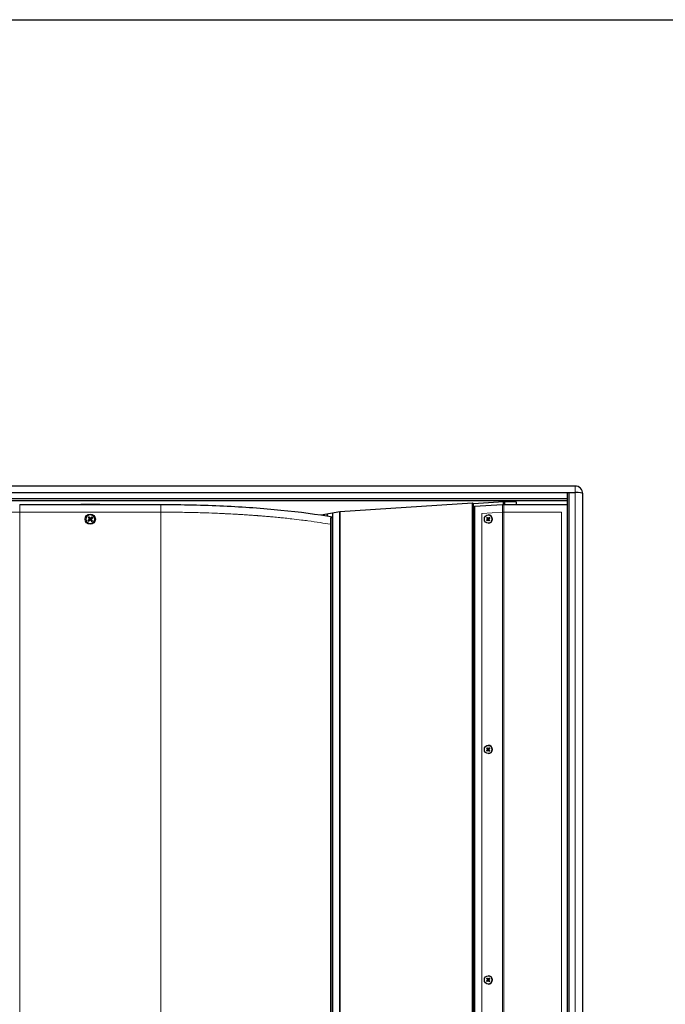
# Model space of a CAD drawing. Header units: millimetres. Extents: x 90 to 4365, y 90 to 3088.
# Tile 25 of 40: x 1615 to 2120, y 2291 to 3060. Entities that reach past the tile are written whole.
import ezdxf

# ---------------------------------------------------------------- set-up
doc = ezdxf.new("R2010")
doc.units = ezdxf.units.MM
doc.header["$LTSCALE"] = 15
doc.layers.add('Border (ISO)', color=7, linetype='Continuous', lineweight=25)
doc.layers.add('Visibile (ISO)', color=7, linetype='Continuous', lineweight=25)
doc.layers.add('Quota (ISO)', color=7, linetype='Continuous', lineweight=15, true_color=0x008000)
doc.layers.add('Visibile sottile (ISO)', color=9, linetype='Continuous', lineweight=18, true_color=0x808080)
doc.styles.add('Testo nota (ISO)', font='tahoma.ttf')
doc.dimstyles.new('Default (ISO)', dxfattribs={"dimscale": 15, "dimtxt": 2, "dimasz": 1.5, "dimexe": 2, "dimexo": 0.5, "dimgap": 0.5, "dimtad": 1, "dimtoh": 1, "dimrnd": 1e-08, "dimtxsty": 'Testo nota (ISO)', "dimblk": 'Filled-1', "dimcen": 0.09, "dimdle": 10, "dimclrd": 256, "dimclre": 256, "dimclrt": 256, "dimazin": 2, "dimtfac": 0.75, "dimtmove": 0, "dimatfit": 3, "dimfxl": 0, "dimtolj": 1, "dimtzin": 0, "dimlwd": -1, "dimlwe": -1, "dimarcsym": 0})

# ---------------------------------------------------------------- blocks, each defined once
blk = doc.blocks.new('Bordi Bordo di default')
at = {"layer": 'Border (ISO)', "flags": 128}
blk.add_lwpolyline([(6, 6), (6, 204), (291, 204), (291, 6), (6, 6)], dxfattribs=at)
blk = doc.blocks.new('Filled-1')
at = {"color": 0}
for p, q in [((0, 0), (-1, 0.333)), ((-1, 0.333), (-1, -0.333)), ((-1, 0), (0, 0)), ((-1, -0.333), (0, 0))]:
    blk.add_line(p, q, dxfattribs=at)
at = {"color": 0, "flags": 128}
blk.add_lwpolyline([(-1, -0.333), (0, 0), (-1, 0.333), (-1, -0.333)], dxfattribs=at)
at = {"color": 0}
blk.add_solid([(-1, -0.333), (0, 0), (-1, 0.333), (-1, -0.333)], dxfattribs=at)
blk = doc.blocks.new('*D15')
at = {"layer": 'Defpoints', "color": 0, "transparency": 16777216}
for p in [(2970.22, 2695.52), (3223.24, 2391.64), (271.97, 2219.75), (2970.22, 1743.97)]:
    blk.add_point(p, dxfattribs=at)
at = {"layer": 'Quota (ISO)', "transparency": 16777216}
for p, q in [((2977.6, 2696.82), (3212.87, 2738.31)), ((2977.6, 1742.67), (3212.87, 1701.19))]:
    blk.add_line(p, q, dxfattribs=at)
blk.add_arc((271.97, 2219.75), 2956.27, 350.43608, 9.56392, dxfattribs=at)
at = {"layer": 'Quota (ISO)', "transparency": 16777216, "xscale": 22.5, "yscale": 22.5, "zscale": 22.5}
for p, rotation in [((3183.32, 2733.1), 99.78196200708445), ((3183.32, 1706.4), 260.2180379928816)]:
    blk.add_blockref('Filled-1', p, dxfattribs=dict(at, rotation=rotation))
at = {"layer": 'Quota (ISO)', "transparency": 16777216, "insert": (3204.91, 2173.84), "char_height": 30, "attachment_point": 4, "rotation": 89.69154, "style": 'Testo nota (ISO)'}
blk.add_mtext('\\A1;20°', dxfattribs=at)

msp = doc.modelspace()

# ---------------------------------------------------------------- linework, layer by layer
at = {"layer": 'Visibile (ISO)'}
for p, q in [((2049.195, 2695.614), (1291.195, 2695.614)), ((1297.195, 2690.655), (2043.195, 2690.655)), ((2043.195, 2685.563), (1297.195, 2685.563)), ((2043.195, 2685.563), (2043.195, 2690.655)), ((2043.195, 2690.655), (2049.195, 2690.655)), ((2043.195, 2690.479), (2044.195, 2690.655)), ((2043.195, 2684.389), (2043.195, 2685.563)), ((2044.195, 2690.655), (2044.195, 1748.841)), ((2044.195, 2690.655), (2049.195, 2690.655)), ((2055.195, 2689.614), (2055.195, 2689.597)), ((2055.195, 1749.898), (2055.195, 2689.597)), ((1297.195, 2684.389), (2043.195, 2684.389)), ((1615.005, 2681.21), (1725.385, 2681.21)), ((1662.695, 2681.458), (1662.695, 2681.21)), ((1662.695, 2681.458), (1677.695, 2681.458)), ((1677.695, 2681.21), (1677.695, 2681.458)), ((1969.129, 2682.16), (1865.195, 2675.489)), ((1969.813, 2681.828), (1969.129, 2682.16)), ((1969.129, 1757.336), (1969.129, 2682.16)), ((1993.305, 2683.336), (1969.813, 2681.828)), ((1969.813, 1757.668), (1969.813, 2681.828)), ((1970.538, 2679.787), (1992.455, 2681.194)), ((1970.538, 2679.787), (1970.538, 1759.709)), ((2003.195, 2683.336), (1993.305, 2683.336)), ((1993.305, 2681.209), (1993.305, 2683.336)), ((1993.481, 2681.21), (2043.195, 2681.21)), ((1994.195, 2681.21), (1994.195, 2683.336)), ((1994.195, 2681.21), (1994.195, 2683.336)), ((2003.195, 2683.152), (2003.195, 2683.336)), ((2003.195, 2683.152), (2003.195, 2681.21)), ((2043.195, 2684.389), (2043.195, 2684.387)), ((2043.195, 1755.109), (2043.195, 2684.387)), ((1668.664, 2670.992), (1669.138, 2670.612)), ((1669.525, 2670.938), (1669.232, 2671.469)), ((1671.438, 2671.278), (1671.059, 2670.805)), ((1671.384, 2670.418), (1671.916, 2670.711)), ((1865.195, 2675.489), (1850.765, 2672.945)), ((1855.415, 2673.765), (1855.415, 2672.207)), ((1859.304, 2670.748), (1858.024, 2670.748)), ((1858.024, 2670.748), (1858.024, 1768.748)), ((1859.304, 2670.748), (1859.658, 2670.748)), ((1859.658, 2674.513), (1859.658, 1764.983)), ((1865.195, 2675.489), (1865.195, 1764.007)), ((1865.195, 1764.007), (1865.195, 2675.489)), ((1980.133, 2670.692), (1980.857, 2669.912)), ((1980.608, 2671.133), (1981.236, 2670.264)), ((1981.326, 2672.998), (1981.374, 2672.998)), ((1981.358, 2670.197), (1981.528, 2670.188)), ((1982.213, 2671.017), (1981.48, 2670.247)), ((1982.627, 2670.512), (1981.811, 2669.843)), ((1669.005, 2669.078), (1668.474, 2668.785)), ((1668.951, 2668.218), (1669.331, 2668.691)), ((1670.865, 2668.558), (1671.158, 2668.027)), ((1671.725, 2668.504), (1671.252, 2668.884)), ((1980.024, 2668.984), (1980.841, 2669.653)), ((1980.439, 2668.479), (1981.172, 2669.249)), ((1981.278, 2669.299), (1981.449, 2669.308)), ((1981.326, 2666.498), (1981.374, 2666.498)), ((1982.044, 2668.363), (1981.415, 2669.232)), ((1982.518, 2668.804), (1981.794, 2669.584)), ((1981.326, 2492.998), (1981.374, 2492.998)), ((1980.024, 2488.984), (1980.841, 2489.653)), ((1980.133, 2490.692), (1980.857, 2489.912)), ((1980.439, 2488.479), (1981.172, 2489.249)), ((1980.608, 2491.133), (1981.236, 2490.264)), ((1981.278, 2489.299), (1981.449, 2489.308)), ((1981.326, 2486.498), (1981.374, 2486.498)), ((1981.358, 2490.197), (1981.528, 2490.188)), ((1982.044, 2488.363), (1981.415, 2489.232)), ((1982.213, 2491.017), (1981.48, 2490.247)), ((1982.518, 2488.804), (1981.794, 2489.584)), ((1982.627, 2490.512), (1981.811, 2489.843)), ((1980.024, 2308.984), (1980.841, 2309.653)), ((1980.133, 2310.692), (1980.857, 2309.912)), ((1980.439, 2308.479), (1981.172, 2309.249)), ((1980.608, 2311.133), (1981.236, 2310.264)), ((1981.278, 2309.299), (1981.449, 2309.308)), ((1981.326, 2312.998), (1981.374, 2312.998)), ((1981.358, 2310.197), (1981.528, 2310.188)), ((1982.044, 2308.363), (1981.415, 2309.232)), ((1982.213, 2311.017), (1981.48, 2310.247)), ((1982.518, 2308.804), (1981.794, 2309.584)), ((1982.627, 2310.512), (1981.811, 2309.843)), ((1981.326, 2306.498), (1981.374, 2306.498))]:
    msp.add_line(p, q, dxfattribs=at)
msp.add_circle((1670.195, 2669.748), 4, dxfattribs=at)
for centre, radius, start, end in [((2049.195, 2689.614), 6, 0, 90), ((1670.195, 2669.748), 1.365, 119.394552, 140.735582), ((1670.195, 2669.748), 1.365, 29.394552, 50.735582), ((1670.195, 2669.748), 1.365, 209.394552, 230.735582), ((1670.195, 2669.748), 1.365, 299.394552, 320.735582)]:
    msp.add_arc(centre, radius, start, end, dxfattribs=at)
for centre, major_axis, ratio, start_param, end_param in [((2049.195, 2689.614), (6, 0), 0.1736482, 0, 1.5707963), ((2049.195, 2689.597), (6, 0), 0.176327, 0, 1.5707963), ((1670.341, 2669.875), (4.276, -4.891), 0.0871557, 4.3752382, 4.6085636), ((1670.044, 2669.626), (-4.086, 5.052), 0.0871557, 4.8162143, 5.0495397), ((1670.322, 2669.602), (-4.891, -4.276), 0.0871557, 4.3752382, 4.6085636), ((1670.073, 2669.899), (5.052, 4.086), 0.0871557, 4.8162143, 5.0495397), ((1980.741, 2669.79), (0, 0.174), 0.9396926, 3.7977836, 5.4916388), ((1981.365, 2670.37), (0, -0.174), 0.9396926, 5.3685799, 7.0624352), ((1981.374, 2669.748), (0, 3.25), 0.9396926, 3.1415927, 6.2831853), ((1981.91, 2669.706), (0, -0.174), 0.9396926, 3.7977836, 5.4916388), ((1670.317, 2669.597), (-5.052, -4.086), 0.0871557, 4.8162143, 5.0495397), ((1670.067, 2669.894), (4.891, 4.276), 0.0871557, 4.3752382, 4.6085636), ((1670.345, 2669.87), (4.086, -5.052), 0.0871557, 4.8162143, 5.0495397), ((1670.049, 2669.62), (-4.276, 4.891), 0.0871557, 4.3752382, 4.6085636), ((1981.286, 2669.126), (0, 0.174), 0.9396926, 5.3685799, 7.0624352), ((1981.374, 2489.748), (0, 3.25), 0.9396926, 3.1415927, 6.2831853), ((1980.741, 2489.79), (0, 0.174), 0.9396926, 3.7977836, 5.4916388), ((1981.286, 2489.126), (0, 0.174), 0.9396926, 5.3685799, 7.0624352), ((1981.365, 2490.37), (0, -0.174), 0.9396926, 5.3685799, 7.0624352), ((1981.91, 2489.706), (0, -0.174), 0.9396926, 3.7977836, 5.4916388), ((1980.741, 2309.79), (0, 0.174), 0.9396926, 3.7977836, 5.4916388), ((1981.286, 2309.126), (0, 0.174), 0.9396926, 5.3685799, 7.0624352), ((1981.365, 2310.37), (0, -0.174), 0.9396926, 5.3685799, 7.0624352), ((1981.374, 2309.748), (0, 3.25), 0.9396926, 3.1415927, 6.2831853), ((1981.91, 2309.706), (0, -0.174), 0.9396926, 3.7977836, 5.4916388)]:
    msp.add_ellipse(centre, major_axis=major_axis, ratio=ratio, start_param=start_param, end_param=end_param, dxfattribs=at)
for centre in [(1981.326, 2669.748), (1981.326, 2489.748), (1981.326, 2309.748)]:
    msp.add_ellipse(centre, major_axis=(0, 3.25), ratio=0.9396926, dxfattribs=at)
for points, knots in [([(1725.385, 2681.21), (1741.97, 2681.21), (1758.436, 2680.83), (1774.369, 2680.086), (1790.01, 2679.356), (1805.187, 2678.268), (1819.235, 2676.872), (1834.02, 2675.402), (1847.617, 2673.592), (1859.658, 2671.488)], [0, 0, 0, 0, 4.9537091, 4.9537091, 4.9537091, 9.8165348, 9.8165348, 9.8165348, 14.9345091, 14.9345091, 14.9345091, 14.9345091]), ([(1668.664, 2670.992), (1668.658, 2670.997), (1668.65, 2671.004), (1668.631, 2671.022), (1668.616, 2671.037), (1668.59, 2671.065), (1668.574, 2671.083), (1668.548, 2671.112), (1668.535, 2671.128), (1668.524, 2671.142)], [0.056834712, 0.056834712, 0.056834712, 0.056834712, 0.061827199, 0.061827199, 0.067997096, 0.067997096, 0.074241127, 0.074241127, 0.079631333, 0.079631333, 0.079631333, 0.079631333]), ([(1669.108, 2671.633), (1669.12, 2671.62), (1669.133, 2671.604), (1669.157, 2671.574), (1669.172, 2671.554), (1669.195, 2671.524), (1669.207, 2671.507), (1669.222, 2671.485), (1669.228, 2671.476), (1669.232, 2671.469)], [0.019494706, 0.019494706, 0.019494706, 0.019494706, 0.024884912, 0.024884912, 0.031128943, 0.031128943, 0.037298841, 0.037298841, 0.042291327, 0.042291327, 0.042291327, 0.042291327]), ([(1669.473, 2670.012), (1669.496, 2669.985), (1669.515, 2669.953), (1669.538, 2669.882), (1669.543, 2669.845), (1669.538, 2669.775), (1669.529, 2669.738), (1669.496, 2669.672), (1669.473, 2669.642), (1669.444, 2669.616), (1669.442, 2669.614), (1669.439, 2669.612)], [0, 0, 0, 0, 0.010484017, 0.010484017, 0.020968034, 0.020968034, 0.031445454, 0.031445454, 0.041922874, 0.041922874, 0.042989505, 0.042989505, 0.042989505, 0.042989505]), ([(1669.604, 2670.126), (1669.638, 2670.09), (1669.666, 2670.048), (1669.7, 2669.974), (1669.712, 2669.939), (1669.726, 2669.864), (1669.728, 2669.825), (1669.721, 2669.752), (1669.713, 2669.714), (1669.687, 2669.643), (1669.669, 2669.61), (1669.623, 2669.543), (1669.587, 2669.506), (1669.548, 2669.477)], [0.19663868, 0.19663868, 0.19663868, 0.19663868, 0.212003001, 0.212003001, 0.222939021, 0.222939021, 0.23387504, 0.23387504, 0.24481106, 0.24481106, 0.255747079, 0.255747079, 0.2711114, 0.2711114, 0.2711114, 0.2711114]), ([(1670.573, 2670.339), (1670.537, 2670.305), (1670.495, 2670.276), (1670.421, 2670.242), (1670.385, 2670.23), (1670.311, 2670.217), (1670.272, 2670.215), (1670.199, 2670.221), (1670.161, 2670.23), (1670.089, 2670.256), (1670.056, 2670.274), (1669.99, 2670.32), (1669.953, 2670.355), (1669.924, 2670.395)], [0.19663868, 0.19663868, 0.19663868, 0.19663868, 0.212003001, 0.212003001, 0.222939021, 0.222939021, 0.23387504, 0.23387504, 0.24481106, 0.24481106, 0.255747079, 0.255747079, 0.2711114, 0.2711114, 0.2711114, 0.2711114]), ([(1670.458, 2670.469), (1670.432, 2670.447), (1670.399, 2670.428), (1670.329, 2670.404), (1670.291, 2670.4), (1670.222, 2670.405), (1670.185, 2670.414), (1670.118, 2670.447), (1670.089, 2670.47), (1670.063, 2670.498), (1670.061, 2670.501), (1670.059, 2670.504)], [0, 0, 0, 0, 0.010484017, 0.010484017, 0.020968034, 0.020968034, 0.031445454, 0.031445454, 0.041922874, 0.041922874, 0.042989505, 0.042989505, 0.042989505, 0.042989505]), ([(1670.786, 2669.37), (1670.752, 2669.406), (1670.723, 2669.448), (1670.689, 2669.522), (1670.677, 2669.557), (1670.664, 2669.632), (1670.662, 2669.671), (1670.668, 2669.744), (1670.676, 2669.782), (1670.703, 2669.853), (1670.721, 2669.886), (1670.767, 2669.953), (1670.802, 2669.99), (1670.842, 2670.019)], [0.19663868, 0.19663868, 0.19663868, 0.19663868, 0.212003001, 0.212003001, 0.222939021, 0.222939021, 0.23387504, 0.23387504, 0.24481106, 0.24481106, 0.255747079, 0.255747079, 0.2711114, 0.2711114, 0.2711114, 0.2711114]), ([(1670.916, 2669.484), (1670.893, 2669.511), (1670.874, 2669.543), (1670.851, 2669.614), (1670.847, 2669.651), (1670.851, 2669.721), (1670.861, 2669.758), (1670.893, 2669.824), (1670.917, 2669.854), (1670.945, 2669.88), (1670.948, 2669.882), (1670.951, 2669.884)], [0, 0, 0, 0, 0.010484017, 0.010484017, 0.020968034, 0.020968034, 0.031445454, 0.031445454, 0.041922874, 0.041922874, 0.042989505, 0.042989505, 0.042989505, 0.042989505]), ([(1671.438, 2671.278), (1671.443, 2671.284), (1671.451, 2671.293), (1671.469, 2671.312), (1671.484, 2671.326), (1671.512, 2671.352), (1671.53, 2671.369), (1671.559, 2671.394), (1671.575, 2671.408), (1671.588, 2671.419)], [0.056834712, 0.056834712, 0.056834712, 0.056834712, 0.061827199, 0.061827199, 0.067997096, 0.067997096, 0.074241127, 0.074241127, 0.079631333, 0.079631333, 0.079631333, 0.079631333]), ([(1672.08, 2670.835), (1672.067, 2670.823), (1672.051, 2670.81), (1672.02, 2670.785), (1672.001, 2670.77), (1671.971, 2670.747), (1671.954, 2670.735), (1671.932, 2670.721), (1671.922, 2670.715), (1671.916, 2670.711)], [0.019494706, 0.019494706, 0.019494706, 0.019494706, 0.024884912, 0.024884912, 0.031128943, 0.031128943, 0.037298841, 0.037298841, 0.042291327, 0.042291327, 0.042291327, 0.042291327]), ([(1980.238, 2670.608), (1980.229, 2670.612), (1980.219, 2670.619), (1980.198, 2670.633), (1980.183, 2670.645), (1980.158, 2670.666), (1980.144, 2670.68), (1980.133, 2670.692)], [0.045109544, 0.045109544, 0.045109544, 0.045109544, 0.049083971, 0.049083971, 0.054015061, 0.054015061, 0.058979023, 0.058979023, 0.058979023, 0.058979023]), ([(1982.159, 2670.932), (1982.159, 2670.937), (1982.16, 2670.943), (1982.167, 2670.958), (1982.174, 2670.97), (1982.19, 2670.992), (1982.202, 2671.005), (1982.213, 2671.017)], [0.045109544, 0.045109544, 0.045109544, 0.045109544, 0.049083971, 0.049083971, 0.054015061, 0.054015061, 0.058979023, 0.058979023, 0.058979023, 0.058979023]), ([(1668.309, 2668.661), (1668.323, 2668.673), (1668.339, 2668.686), (1668.369, 2668.71), (1668.388, 2668.726), (1668.419, 2668.749), (1668.436, 2668.76), (1668.457, 2668.775), (1668.467, 2668.781), (1668.474, 2668.785)], [0.019494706, 0.019494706, 0.019494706, 0.019494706, 0.024884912, 0.024884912, 0.031128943, 0.031128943, 0.037298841, 0.037298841, 0.042291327, 0.042291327, 0.042291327, 0.042291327]), ([(1668.951, 2668.218), (1668.946, 2668.212), (1668.939, 2668.203), (1668.92, 2668.184), (1668.906, 2668.17), (1668.878, 2668.143), (1668.86, 2668.127), (1668.83, 2668.102), (1668.815, 2668.088), (1668.801, 2668.077)], [0.056834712, 0.056834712, 0.056834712, 0.056834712, 0.061827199, 0.061827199, 0.067997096, 0.067997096, 0.074241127, 0.074241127, 0.079631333, 0.079631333, 0.079631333, 0.079631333]), ([(1669.817, 2669.157), (1669.852, 2669.191), (1669.895, 2669.22), (1669.968, 2669.254), (1670.004, 2669.265), (1670.079, 2669.279), (1670.118, 2669.281), (1670.19, 2669.275), (1670.229, 2669.266), (1670.3, 2669.24), (1670.333, 2669.222), (1670.4, 2669.176), (1670.436, 2669.141), (1670.466, 2669.101)], [0.19663868, 0.19663868, 0.19663868, 0.19663868, 0.212003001, 0.212003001, 0.222939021, 0.222939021, 0.23387504, 0.23387504, 0.24481106, 0.24481106, 0.255747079, 0.255747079, 0.2711114, 0.2711114, 0.2711114, 0.2711114]), ([(1669.931, 2669.027), (1669.957, 2669.049), (1669.99, 2669.068), (1670.06, 2669.092), (1670.098, 2669.096), (1670.168, 2669.091), (1670.204, 2669.082), (1670.271, 2669.049), (1670.301, 2669.026), (1670.326, 2668.998), (1670.329, 2668.995), (1670.331, 2668.992)], [0, 0, 0, 0, 0.010484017, 0.010484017, 0.020968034, 0.020968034, 0.031445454, 0.031445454, 0.041922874, 0.041922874, 0.042989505, 0.042989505, 0.042989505, 0.042989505]), ([(1671.281, 2667.863), (1671.27, 2667.876), (1671.257, 2667.892), (1671.232, 2667.922), (1671.217, 2667.941), (1671.194, 2667.972), (1671.182, 2667.989), (1671.167, 2668.011), (1671.161, 2668.02), (1671.158, 2668.027)], [0.019494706, 0.019494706, 0.019494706, 0.019494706, 0.024884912, 0.024884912, 0.031128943, 0.031128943, 0.037298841, 0.037298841, 0.042291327, 0.042291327, 0.042291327, 0.042291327]), ([(1671.725, 2668.504), (1671.731, 2668.499), (1671.74, 2668.492), (1671.759, 2668.474), (1671.773, 2668.459), (1671.799, 2668.431), (1671.816, 2668.413), (1671.841, 2668.384), (1671.855, 2668.368), (1671.866, 2668.354)], [0.056834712, 0.056834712, 0.056834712, 0.056834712, 0.061827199, 0.061827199, 0.067997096, 0.067997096, 0.074241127, 0.074241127, 0.079631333, 0.079631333, 0.079631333, 0.079631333]), ([(1980.024, 2668.984), (1980.037, 2668.994), (1980.053, 2669.006), (1980.08, 2669.024), (1980.096, 2669.034), (1980.119, 2669.047), (1980.13, 2669.052), (1980.139, 2669.056)], [0.019671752, 0.019671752, 0.019671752, 0.019671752, 0.024635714, 0.024635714, 0.029566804, 0.029566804, 0.033541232, 0.033541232, 0.033541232, 0.033541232]), ([(1982.044, 2668.363), (1982.034, 2668.376), (1982.025, 2668.392), (1982.012, 2668.416), (1982.006, 2668.429), (1982.001, 2668.446), (1982.001, 2668.453), (1982.001, 2668.459)], [0.019671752, 0.019671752, 0.019671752, 0.019671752, 0.024635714, 0.024635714, 0.029566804, 0.029566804, 0.033541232, 0.033541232, 0.033541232, 0.033541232]), ([(1980.024, 2488.984), (1980.037, 2488.994), (1980.053, 2489.006), (1980.08, 2489.024), (1980.096, 2489.034), (1980.119, 2489.047), (1980.13, 2489.052), (1980.139, 2489.056)], [0.019671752, 0.019671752, 0.019671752, 0.019671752, 0.024635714, 0.024635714, 0.029566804, 0.029566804, 0.033541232, 0.033541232, 0.033541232, 0.033541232]), ([(1980.238, 2490.608), (1980.229, 2490.612), (1980.219, 2490.619), (1980.198, 2490.633), (1980.183, 2490.645), (1980.158, 2490.666), (1980.144, 2490.68), (1980.133, 2490.692)], [0.045109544, 0.045109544, 0.045109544, 0.045109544, 0.049083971, 0.049083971, 0.054015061, 0.054015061, 0.058979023, 0.058979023, 0.058979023, 0.058979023]), ([(1982.044, 2488.363), (1982.034, 2488.376), (1982.025, 2488.392), (1982.012, 2488.416), (1982.006, 2488.429), (1982.001, 2488.446), (1982.001, 2488.453), (1982.001, 2488.459)], [0.019671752, 0.019671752, 0.019671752, 0.019671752, 0.024635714, 0.024635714, 0.029566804, 0.029566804, 0.033541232, 0.033541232, 0.033541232, 0.033541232]), ([(1982.159, 2490.932), (1982.159, 2490.937), (1982.16, 2490.943), (1982.167, 2490.958), (1982.174, 2490.97), (1982.19, 2490.992), (1982.202, 2491.005), (1982.213, 2491.017)], [0.045109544, 0.045109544, 0.045109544, 0.045109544, 0.049083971, 0.049083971, 0.054015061, 0.054015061, 0.058979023, 0.058979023, 0.058979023, 0.058979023]), ([(1980.024, 2308.984), (1980.037, 2308.994), (1980.053, 2309.006), (1980.08, 2309.024), (1980.096, 2309.034), (1980.119, 2309.047), (1980.13, 2309.052), (1980.139, 2309.056)], [0.019671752, 0.019671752, 0.019671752, 0.019671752, 0.024635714, 0.024635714, 0.029566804, 0.029566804, 0.033541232, 0.033541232, 0.033541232, 0.033541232]), ([(1980.238, 2310.608), (1980.229, 2310.612), (1980.219, 2310.619), (1980.198, 2310.633), (1980.183, 2310.645), (1980.158, 2310.666), (1980.144, 2310.68), (1980.133, 2310.692)], [0.045109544, 0.045109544, 0.045109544, 0.045109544, 0.049083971, 0.049083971, 0.054015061, 0.054015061, 0.058979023, 0.058979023, 0.058979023, 0.058979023]), ([(1982.044, 2308.363), (1982.034, 2308.376), (1982.025, 2308.392), (1982.012, 2308.416), (1982.006, 2308.429), (1982.001, 2308.446), (1982.001, 2308.453), (1982.001, 2308.459)], [0.019671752, 0.019671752, 0.019671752, 0.019671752, 0.024635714, 0.024635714, 0.029566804, 0.029566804, 0.033541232, 0.033541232, 0.033541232, 0.033541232]), ([(1982.159, 2310.932), (1982.159, 2310.937), (1982.16, 2310.943), (1982.167, 2310.958), (1982.174, 2310.97), (1982.19, 2310.992), (1982.202, 2311.005), (1982.213, 2311.017)], [0.045109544, 0.045109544, 0.045109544, 0.045109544, 0.049083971, 0.049083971, 0.054015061, 0.054015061, 0.058979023, 0.058979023, 0.058979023, 0.058979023])]:
    msp.add_open_spline(points, degree=3, knots=knots, dxfattribs=at)
msp.add_open_spline([(1992.455, 2681.194), (1992.783, 2681.204), (1993.132, 2681.21), (1993.481, 2681.21)], degree=3, dxfattribs=at)
for points, weights in [([(1669.138, 2670.612), (1669.446, 2670.29), (1669.604, 2670.126)], [1, 1.41024697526, 1.77428976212]), ([(1669.924, 2670.395), (1669.789, 2670.578), (1669.525, 2670.938)], [1.77428976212, 1.41024697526, 1]), ([(1671.059, 2670.805), (1670.737, 2670.496), (1670.573, 2670.339)], [1, 1.41024697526, 1.77428976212]), ([(1670.842, 2670.019), (1671.025, 2670.154), (1671.384, 2670.418)], [1.77428976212, 1.41024697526, 1]), ([(1980.238, 2670.608), (1980.396, 2670.528), (1980.531, 2670.46)], [1.00269803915, 1.01090375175, 1.01272392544]), ([(1982.159, 2670.932), (1982.163, 2670.848), (1982.166, 2670.776)], [1.00269803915, 1.01090375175, 1.01272392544]), ([(1669.548, 2669.477), (1669.364, 2669.342), (1669.005, 2669.078)], [1.77428976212, 1.41024697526, 1]), ([(1669.331, 2668.691), (1669.652, 2669), (1669.817, 2669.157)], [1, 1.41024697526, 1.77428976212]), ([(1670.466, 2669.101), (1670.601, 2668.918), (1670.865, 2668.558)], [1.77428976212, 1.41024697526, 1]), ([(1671.252, 2668.884), (1670.943, 2669.206), (1670.786, 2669.37)], [1, 1.41024697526, 1.77428976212]), ([(1980.449, 2669.181), (1980.307, 2669.123), (1980.139, 2669.056)], [1.01272392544, 1.01090375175, 1.00269803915]), ([(1982.03, 2668.633), (1982.017, 2668.553), (1982.001, 2668.459)], [1.01272392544, 1.01090375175, 1.00269803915]), ([(1980.449, 2489.181), (1980.307, 2489.123), (1980.139, 2489.056)], [1.01272392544, 1.01090375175, 1.00269803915]), ([(1980.238, 2490.608), (1980.396, 2490.528), (1980.531, 2490.46)], [1.00269803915, 1.01090375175, 1.01272392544]), ([(1982.03, 2488.633), (1982.017, 2488.553), (1982.001, 2488.459)], [1.01272392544, 1.01090375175, 1.00269803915]), ([(1982.159, 2490.932), (1982.163, 2490.848), (1982.166, 2490.776)], [1.00269803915, 1.01090375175, 1.01272392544]), ([(1980.449, 2309.181), (1980.307, 2309.123), (1980.139, 2309.056)], [1.01272392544, 1.01090375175, 1.00269803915]), ([(1980.238, 2310.608), (1980.396, 2310.528), (1980.531, 2310.46)], [1.00269803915, 1.01090375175, 1.01272392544]), ([(1982.03, 2308.633), (1982.017, 2308.553), (1982.001, 2308.459)], [1.01272392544, 1.01090375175, 1.00269803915]), ([(1982.159, 2310.932), (1982.163, 2310.848), (1982.166, 2310.776)], [1.00269803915, 1.01090375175, 1.01272392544])]:
    msp.add_rational_spline(points, weights, degree=2, dxfattribs=at)
at = {"layer": 'Visibile sottile (ISO)'}
for p, q in [((2049.195, 2695.614), (2049.195, 2690.655)), ((2049.195, 1748.841), (2049.195, 2690.655)), ((1615.005, 2681.21), (1615.005, 2675.21)), ((1725.385, 2681.21), (1725.385, 2675.21)), ((1992.455, 2681.194), (1992.455, 2675.183)), ((1993.481, 2681.21), (1993.481, 2675.21)), ((1725.385, 2675.21), (1615.005, 2675.21)), ((1615.005, 2675.21), (1615.005, 1764.286)), ((1669.473, 2670.012), (1669.604, 2670.126)), ((1670.059, 2670.504), (1669.924, 2670.395)), ((1670.458, 2670.469), (1670.573, 2670.339)), ((1670.951, 2669.884), (1670.842, 2670.019)), ((1725.385, 2675.21), (1725.385, 1764.286)), ((1859.304, 1768.748), (1859.304, 2670.748)), ((1976.176, 2674.138), (1992.455, 2675.183)), ((1976.176, 1765.358), (1976.176, 2674.138)), ((1980.857, 2669.912), (1981.034, 2669.918)), ((1981.48, 2670.247), (1981.657, 2670.24)), ((1992.455, 2675.183), (1992.455, 1764.313)), ((1993.481, 2675.21), (2038.695, 2675.21)), ((1993.481, 2675.21), (1993.481, 1764.286)), ((2038.695, 2675.21), (2038.695, 1764.286)), ((1669.439, 2669.612), (1669.548, 2669.477)), ((1669.931, 2669.027), (1669.817, 2669.157)), ((1670.331, 2668.992), (1670.466, 2669.101)), ((1670.916, 2669.484), (1670.786, 2669.37)), ((1980.841, 2669.653), (1981.017, 2669.646)), ((1981.415, 2669.232), (1981.593, 2669.237)), ((1980.841, 2489.653), (1981.017, 2489.646)), ((1980.857, 2489.912), (1981.034, 2489.918)), ((1981.415, 2489.232), (1981.593, 2489.237)), ((1981.48, 2490.247), (1981.657, 2490.24)), ((1980.841, 2309.653), (1981.017, 2309.646)), ((1980.857, 2309.912), (1981.034, 2309.918)), ((1981.415, 2309.232), (1981.593, 2309.237)), ((1981.48, 2310.247), (1981.657, 2310.24))]:
    msp.add_line(p, q, dxfattribs=at)
for radius in [3.961, 3.327]:
    msp.add_circle((1670.195, 2669.748), radius, dxfattribs=at)
for radius, start, end in [(2.176, 119.959175, 140.170959), (1.972, 119.230209, 140.899925), (1.972, 29.230209, 50.899925), (2.176, 29.959175, 50.170959), (2.176, 209.959175, 230.170959), (1.972, 209.230209, 230.899925), (1.972, 299.230209, 320.899925), (2.176, 299.959175, 320.170959)]:
    msp.add_arc((1670.195, 2669.748), radius, start, end, dxfattribs=at)
for centre, major_axis, start_param, end_param in [((1981.326, 2669.748), (0, -1.582), 3.6458424, 4.0727837), ((1981.351, 2669.748), (0, 1.464), 0.5064622, 0.9426787), ((1981.351, 2669.748), (0, -1.464), 2.0739075, 2.513475), ((1981.326, 2669.748), (0, 1.582), 5.2166387, 5.64358), ((1981.326, 2669.748), (0, -1.582), 5.2166387, 5.64358), ((1981.351, 2669.748), (0, 1.464), 2.0635585, 2.5014221), ((1981.351, 2669.748), (0, -1.464), 0.4927621, 0.9304659), ((1981.326, 2669.748), (0, 1.582), 3.6458424, 4.0727837), ((1981.326, 2489.748), (0, -1.582), 5.2166387, 5.64358), ((1981.326, 2489.748), (0, -1.582), 3.6458424, 4.0727837), ((1981.351, 2489.748), (0, 1.464), 2.0635585, 2.5014221), ((1981.351, 2489.748), (0, 1.464), 0.5064622, 0.9426787), ((1981.351, 2489.748), (0, -1.464), 0.4927621, 0.9304659), ((1981.326, 2489.748), (0, 1.582), 3.6458424, 4.0727837), ((1981.351, 2489.748), (0, -1.464), 2.0739075, 2.513475), ((1981.326, 2489.748), (0, 1.582), 5.2166387, 5.64358), ((1981.326, 2309.748), (0, -1.582), 5.2166387, 5.64358), ((1981.326, 2309.748), (0, -1.582), 3.6458424, 4.0727837), ((1981.351, 2309.748), (0, 1.464), 2.0635585, 2.5014221), ((1981.351, 2309.748), (0, 1.464), 0.5064622, 0.9426787), ((1981.351, 2309.748), (0, -1.464), 0.4927621, 0.9304659), ((1981.326, 2309.748), (0, 1.582), 3.6458424, 4.0727837), ((1981.351, 2309.748), (0, -1.464), 2.0739075, 2.513475), ((1981.326, 2309.748), (0, 1.582), 5.2166387, 5.64358)]:
    msp.add_ellipse(centre, major_axis=major_axis, ratio=0.9396926, start_param=start_param, end_param=end_param, dxfattribs=at)
for points, knots in [([(1615.005, 2675.21), (1610.868, 2675.21), (1606.739, 2675.186), (1602.624, 2675.138), (1598.509, 2675.091), (1594.408, 2675.02), (1590.327, 2674.926), (1588.287, 2674.879), (1586.251, 2674.827), (1584.222, 2674.768), (1581.177, 2674.68), (1578.146, 2674.579), (1575.13, 2674.465), (1574.125, 2674.427), (1573.122, 2674.388), (1572.12, 2674.347), (1570.117, 2674.265), (1568.121, 2674.178), (1566.133, 2674.085), (1565.14, 2674.039), (1564.148, 2673.991), (1563.158, 2673.941), (1561.179, 2673.842), (1559.208, 2673.738), (1557.247, 2673.628), (1556.266, 2673.573), (1555.288, 2673.517), (1554.312, 2673.459), (1552.848, 2673.372), (1551.39, 2673.282), (1549.937, 2673.189), (1549.453, 2673.158), (1548.97, 2673.126), (1548.487, 2673.095), (1547.763, 2673.047), (1547.04, 2672.999), (1546.318, 2672.949), (1546.078, 2672.933), (1545.838, 2672.917), (1545.598, 2672.9), (1545.117, 2672.867), (1544.638, 2672.833), (1544.159, 2672.8), (1543.92, 2672.783), (1543.681, 2672.766), (1543.441, 2672.749), (1542.963, 2672.714), (1542.486, 2672.68), (1542.009, 2672.645), (1541.771, 2672.628), (1541.533, 2672.61), (1541.295, 2672.592), (1540.82, 2672.557), (1540.345, 2672.522), (1539.871, 2672.486), (1539.635, 2672.468), (1539.398, 2672.45), (1539.162, 2672.432), (1538.452, 2672.378), (1537.745, 2672.323), (1537.04, 2672.267), (1536.57, 2672.23), (1536.102, 2672.192), (1535.634, 2672.154), (1534.229, 2672.041), (1532.834, 2671.924), (1531.448, 2671.805), (1530.524, 2671.725), (1529.603, 2671.645), (1528.687, 2671.562), (1526.855, 2671.398), (1525.039, 2671.229), (1523.24, 2671.054), (1522.34, 2670.967), (1521.445, 2670.879), (1520.554, 2670.789), (1518.772, 2670.609), (1517.008, 2670.425), (1515.261, 2670.236), (1514.388, 2670.141), (1513.519, 2670.045), (1512.655, 2669.948), (1510.062, 2669.657), (1507.51, 2669.354), (1505.002, 2669.041), (1503.33, 2668.833), (1501.677, 2668.619), (1500.044, 2668.401), (1496.777, 2667.965), (1493.591, 2667.51), (1490.49, 2667.038), (1487.712, 2666.614), (1485.003, 2666.176), (1482.366, 2665.725)], [0, 0, 0, 0, 1.2354525, 1.2354525, 1.2354525, 2.470968, 2.470968, 2.470968, 3.0887471, 3.0887471, 3.0887471, 4.0154393, 4.0154393, 4.0154393, 4.3243424, 4.3243424, 4.3243424, 4.9421564, 4.9421564, 4.9421564, 5.2510669, 5.2510669, 5.2510669, 5.8688944, 5.8688944, 5.8688944, 6.177811, 6.177811, 6.177811, 6.6411892, 6.6411892, 6.6411892, 6.7956492, 6.7956492, 6.7956492, 7.0273401, 7.0273401, 7.0273401, 7.1045704, 7.1045704, 7.1045704, 7.2590307, 7.2590307, 7.2590307, 7.3362595, 7.3362595, 7.3362595, 7.4907288, 7.4907288, 7.4907288, 7.5679621, 7.5679621, 7.5679621, 7.7224326, 7.7224326, 7.7224326, 7.799669, 7.799669, 7.799669, 8.0313834, 8.0313834, 8.0313834, 8.1858634, 8.1858634, 8.1858634, 8.6493232, 8.6493232, 8.6493232, 8.9583135, 8.9583135, 8.9583135, 9.5763387, 9.5763387, 9.5763387, 9.8853749, 9.8853749, 9.8853749, 10.5034979, 10.5034979, 10.5034979, 10.8125859, 10.8125859, 10.8125859, 11.7399644, 11.7399644, 11.7399644, 12.3583182, 12.3583182, 12.3583182, 13.595291, 13.595291, 13.595291, 14.7032504, 14.7032504, 14.7032504, 14.7032504]), ([(1858.024, 2665.725), (1855.387, 2666.176), (1852.677, 2666.614), (1849.9, 2667.038), (1846.799, 2667.51), (1843.612, 2667.965), (1840.345, 2668.401), (1838.713, 2668.619), (1837.06, 2668.833), (1835.387, 2669.041), (1832.879, 2669.354), (1830.328, 2669.657), (1827.735, 2669.948), (1826.87, 2670.045), (1826.002, 2670.141), (1825.128, 2670.236), (1823.382, 2670.425), (1821.617, 2670.609), (1819.835, 2670.789), (1818.944, 2670.879), (1818.049, 2670.967), (1817.149, 2671.054), (1815.35, 2671.229), (1813.535, 2671.398), (1811.702, 2671.562), (1810.786, 2671.645), (1809.866, 2671.725), (1808.942, 2671.805), (1807.555, 2671.924), (1806.16, 2672.041), (1804.756, 2672.154), (1804.288, 2672.192), (1803.819, 2672.23), (1803.349, 2672.267), (1802.644, 2672.323), (1801.937, 2672.378), (1801.228, 2672.432), (1800.991, 2672.45), (1800.755, 2672.468), (1800.518, 2672.486), (1800.044, 2672.522), (1799.57, 2672.557), (1799.094, 2672.592), (1798.856, 2672.61), (1798.618, 2672.628), (1798.38, 2672.645), (1797.904, 2672.68), (1797.426, 2672.714), (1796.948, 2672.749), (1796.709, 2672.766), (1796.47, 2672.783), (1796.23, 2672.8), (1795.751, 2672.833), (1795.272, 2672.867), (1794.792, 2672.9), (1794.552, 2672.917), (1794.311, 2672.933), (1794.071, 2672.949), (1793.35, 2672.999), (1792.627, 2673.047), (1791.903, 2673.095), (1791.42, 2673.126), (1790.936, 2673.158), (1790.452, 2673.189), (1788.999, 2673.282), (1787.541, 2673.372), (1786.077, 2673.459), (1785.101, 2673.517), (1784.123, 2673.573), (1783.142, 2673.628), (1781.181, 2673.738), (1779.21, 2673.842), (1777.231, 2673.941), (1776.242, 2673.991), (1775.25, 2674.039), (1774.256, 2674.085), (1772.268, 2674.178), (1770.273, 2674.265), (1768.269, 2674.347), (1767.268, 2674.388), (1766.264, 2674.427), (1765.259, 2674.465), (1762.244, 2674.579), (1759.212, 2674.68), (1756.168, 2674.768), (1754.138, 2674.827), (1752.103, 2674.879), (1750.062, 2674.926), (1745.981, 2675.02), (1741.88, 2675.091), (1737.765, 2675.138), (1733.65, 2675.186), (1729.521, 2675.21), (1725.385, 2675.21)], [0.1294864, 0.1294864, 0.1294864, 0.1294864, 1.2382125, 1.2382125, 1.2382125, 2.4760407, 2.4760407, 2.4760407, 3.0948221, 3.0948221, 3.0948221, 4.0228419, 4.0228419, 4.0228419, 4.3321437, 4.3321437, 4.3321437, 4.950694, 4.950694, 4.950694, 5.2599439, 5.2599439, 5.2599439, 5.8783965, 5.8783965, 5.8783965, 6.1876005, 6.1876005, 6.1876005, 6.6513808, 6.6513808, 6.6513808, 6.8059677, 6.8059677, 6.8059677, 7.0378422, 7.0378422, 7.0378422, 7.1151321, 7.1151321, 7.1151321, 7.2697094, 7.2697094, 7.2697094, 7.3469961, 7.3469961, 7.3469961, 7.5015722, 7.5015722, 7.5015722, 7.5788544, 7.5788544, 7.5788544, 7.7334215, 7.7334215, 7.7334215, 7.8107052, 7.8107052, 7.8107052, 8.0425563, 8.0425563, 8.0425563, 8.1971232, 8.1971232, 8.1971232, 8.6608218, 8.6608218, 8.6608218, 8.969952, 8.969952, 8.969952, 9.5882067, 9.5882067, 9.5882067, 9.8973309, 9.8973309, 9.8973309, 10.5155721, 10.5155721, 10.5155721, 10.8246888, 10.8246888, 10.8246888, 11.7520218, 11.7520218, 11.7520218, 12.370228, 12.370228, 12.370228, 13.606598, 13.606598, 13.606598, 14.8429048, 14.8429048, 14.8429048, 14.8429048]), ([(1992.857, 2675.201), (1992.874, 2675.201), (1992.891, 2675.202), (1992.909, 2675.202), (1992.926, 2675.203), (1992.944, 2675.203), (1992.961, 2675.203), (1992.97, 2675.204), (1992.978, 2675.204), (1992.987, 2675.204), (1993.004, 2675.204), (1993.022, 2675.205), (1993.039, 2675.205), (1993.048, 2675.205), (1993.056, 2675.206), (1993.065, 2675.206), (1993.082, 2675.206), (1993.1, 2675.206), (1993.117, 2675.207), (1993.126, 2675.207), (1993.135, 2675.207), (1993.143, 2675.207), (1993.161, 2675.207), (1993.178, 2675.207), (1993.195, 2675.208), (1993.204, 2675.208), (1993.213, 2675.208), (1993.221, 2675.208), (1993.239, 2675.208), (1993.256, 2675.208), (1993.273, 2675.209), (1993.282, 2675.209), (1993.291, 2675.209), (1993.299, 2675.209), (1993.325, 2675.209), (1993.351, 2675.209), (1993.377, 2675.209), (1993.412, 2675.209), (1993.447, 2675.21), (1993.481, 2675.21)], [0, 0, 0, 0, 0.003835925, 0.003835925, 0.003835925, 0.007658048, 0.007658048, 0.007658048, 0.00956426, 0.00956426, 0.00956426, 0.013367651, 0.013367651, 0.013367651, 0.015265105, 0.015265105, 0.015265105, 0.019052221, 0.019052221, 0.019052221, 0.020942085, 0.020942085, 0.020942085, 0.024713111, 0.024713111, 0.024713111, 0.026595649, 0.026595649, 0.026595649, 0.030356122, 0.030356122, 0.030356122, 0.032234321, 0.032234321, 0.032234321, 0.037862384, 0.037862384, 0.037862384, 0.04535628, 0.04535628, 0.04535628, 0.04535628])]:
    msp.add_open_spline(points, degree=3, knots=knots, dxfattribs=at)
msp.add_open_spline([(1992.455, 2675.183), (1992.586, 2675.189), (1992.72, 2675.195), (1992.857, 2675.201)], degree=3, dxfattribs=at)

# ---------------------------------------------------------------- block references
at = {"xscale": 15, "yscale": 15, "zscale": 15}
msp.add_blockref('Bordi Bordo di default', (0, 0), dxfattribs=at)

# ---------------------------------------------------------------- dimensions: what is measured, and where the dimension line sits
at = {"layer": 'Quota (ISO)'}
dim = msp.add_angular_dim_3p(base=(3223.235, 2391.64), center=(271.967, 2219.748), p1=(2970.218, 1743.974), p2=(2970.218, 2695.522), dimstyle='Default (ISO)', override={"dimgap": 0.5, "dimtoh": 0, "dimadec": 2, "dimtol": 0, "dimlim": 0, "dimtp": 0, "dimtm": 0, "dimtdec": 2}, dxfattribs=at)
dim.commit()
dim.dimension.update_dxf_attribs({"geometry": '*D15', "text_midpoint": (3228.194, 2203.833), "dimtype": 165})

doc.saveas('drawing.dxf')
